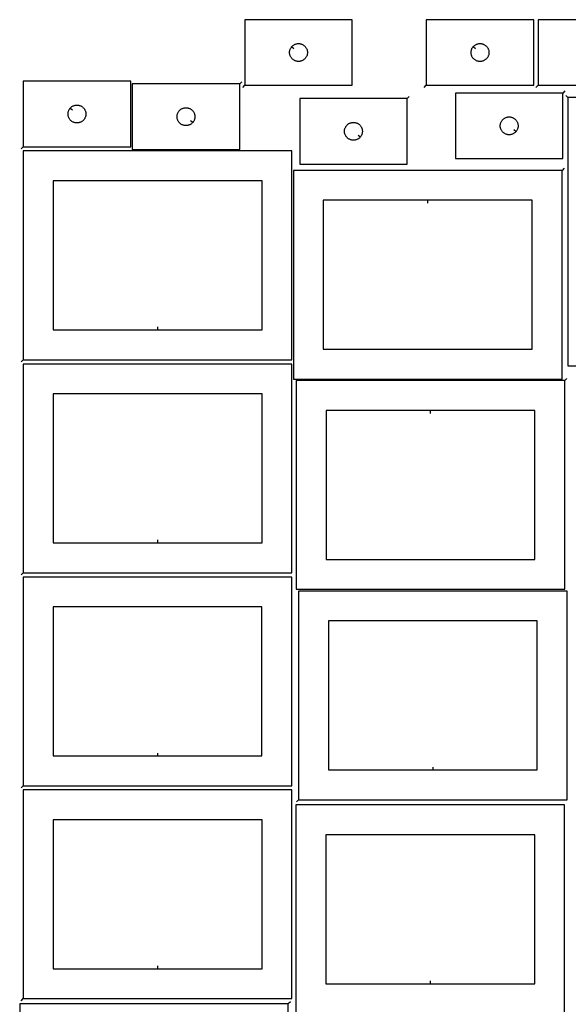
# Model space of a CAD drawing. Header units: millimetres. Extents: x 7 to 1243, y 7 to 2493.
# Tile 3 of 5: x 7 to 558, y 1503 to 2493. Entities that reach past the tile are written whole.
import ezdxf

# ---------------------------------------------------------------- set-up
doc = ezdxf.new("R2010")
doc.units = ezdxf.units.MM
doc.layers.add('CUT', color=7, linetype='CONTINUOUS', true_color=0x000000)
doc.layers.add('LEADIN', color=1, linetype='CONTINUOUS', true_color=0xff0000)

msp = doc.modelspace()

# ---------------------------------------------------------------- linework, layer by layer
at = {"layer": 'CUT'}
for points in [[(232.907798, 2427.458558), (340.907798, 2427.458558), (340.907798, 2493.458558), (232.907798, 2493.458558)], [(415.337058, 2427.415589), (523.337058, 2427.415589), (523.337058, 2493.415589), (415.337058, 2493.415589)], [(527.645041, 2427.427064), (635.645041, 2427.427064), (635.645041, 2493.427064), (527.645041, 2493.427064)], [(279.954428, 2466.165041), (280.141239, 2466.39267), (280.543837, 2466.822519), (280.973685, 2467.225116), (281.428945, 2467.598738), (281.907665, 2467.941785), (282.407798, 2468.252787), (282.927199, 2468.530413), (283.463647, 2468.773474), (284.014842, 2468.980929), (284.578426, 2469.151891), (285.151985, 2469.285626), (285.733062, 2469.381562), (286.319169, 2469.439288), (286.907798, 2469.458558), (287.496426, 2469.439288), (288.082533, 2469.381562), (288.66361, 2469.285626), (289.237169, 2469.151891), (289.800753, 2468.980929), (290.351948, 2468.773474), (290.888396, 2468.530413), (291.407798, 2468.252787), (291.90793, 2467.941785), (292.38665, 2467.598738), (292.84191, 2467.225116), (293.271759, 2466.822519), (293.674356, 2466.39267), (294.047978, 2465.937411), (294.391024, 2465.45869), (294.702026, 2464.958558), (294.979652, 2464.439156), (295.222713, 2463.902709), (295.430169, 2463.351513), (295.60113, 2462.787929), (295.734865, 2462.214371), (295.830801, 2461.633294), (295.888528, 2461.047186), (295.907798, 2460.458558), (295.888528, 2459.86993), (295.830801, 2459.283822), (295.734865, 2458.702745), (295.60113, 2458.129187), (295.430169, 2457.565603), (295.222713, 2457.014407), (294.979652, 2456.47796), (294.702026, 2455.958558), (294.391024, 2455.458426), (294.047978, 2454.979705), (293.674356, 2454.524446), (293.271759, 2454.094597), (292.84191, 2453.692), (292.38665, 2453.318378), (291.90793, 2452.975332), (291.407798, 2452.664329), (290.888396, 2452.386703), (290.351948, 2452.143642), (289.800753, 2451.936187), (289.237169, 2451.765226), (288.66361, 2451.631491), (288.082533, 2451.535554), (287.496426, 2451.477828), (286.907798, 2451.458558), (286.319169, 2451.477828), (285.733062, 2451.535554), (285.151985, 2451.631491), (284.578426, 2451.765226), (284.014842, 2451.936187), (283.463647, 2452.143642), (282.927199, 2452.386703), (282.407798, 2452.664329), (281.907665, 2452.975332), (281.428945, 2453.318378), (280.973685, 2453.692), (280.543837, 2454.094597), (280.141239, 2454.524446), (279.767617, 2454.979705), (279.424571, 2455.458426), (279.113569, 2455.958558), (278.835943, 2456.47796), (278.592882, 2457.014407), (278.385426, 2457.565603), (278.214465, 2458.129187), (278.08073, 2458.702745), (277.984794, 2459.283822), (277.927067, 2459.86993), (277.907798, 2460.458558), (277.927067, 2461.047186), (277.984794, 2461.633294), (278.08073, 2462.214371), (278.214465, 2462.787929), (278.385426, 2463.351513), (278.592882, 2463.902709), (278.835943, 2464.439156), (279.113569, 2464.958558), (279.424571, 2465.45869), (279.767617, 2465.937411)], [(462.383689, 2466.122072), (462.5705, 2466.349702), (462.973097, 2466.77955), (463.402945, 2467.182148), (463.858205, 2467.555769), (464.336926, 2467.898816), (464.837058, 2468.209818), (465.35646, 2468.487444), (465.892907, 2468.730505), (466.444103, 2468.937961), (467.007686, 2469.108922), (467.581245, 2469.242657), (468.162322, 2469.338593), (468.74843, 2469.39632), (469.337058, 2469.415589), (469.925686, 2469.39632), (470.511794, 2469.338593), (471.092871, 2469.242657), (471.666429, 2469.108922), (472.230013, 2468.937961), (472.781209, 2468.730505), (473.317656, 2468.487444), (473.837058, 2468.209818), (474.33719, 2467.898816), (474.815911, 2467.555769), (475.27117, 2467.182148), (475.701019, 2466.77955), (476.103616, 2466.349702), (476.477238, 2465.894442), (476.820284, 2465.415721), (477.131286, 2464.915589), (477.408912, 2464.396188), (477.651974, 2463.85974), (477.859429, 2463.308545), (478.03039, 2462.744961), (478.164125, 2462.171402), (478.260062, 2461.590325), (478.317788, 2461.004217), (478.337058, 2460.415589), (478.317788, 2459.826961), (478.260062, 2459.240854), (478.164125, 2458.659776), (478.03039, 2458.086218), (477.859429, 2457.522634), (477.651974, 2456.971438), (477.408912, 2456.434991), (477.131286, 2455.915589), (476.820284, 2455.415457), (476.477238, 2454.936736), (476.103616, 2454.481477), (475.701019, 2454.051628), (475.27117, 2453.649031), (474.815911, 2453.275409), (474.33719, 2452.932363), (473.837058, 2452.621361), (473.317656, 2452.343735), (472.781209, 2452.100674), (472.230013, 2451.893218), (471.666429, 2451.722257), (471.092871, 2451.588522), (470.511794, 2451.492586), (469.925686, 2451.434859), (469.337058, 2451.415589), (468.74843, 2451.434859), (468.162322, 2451.492586), (467.581245, 2451.588522), (467.007686, 2451.722257), (466.444103, 2451.893218), (465.892907, 2452.100674), (465.35646, 2452.343735), (464.837058, 2452.621361), (464.336926, 2452.932363), (463.858205, 2453.275409), (463.402945, 2453.649031), (462.973097, 2454.051628), (462.5705, 2454.481477), (462.196878, 2454.936736), (461.853831, 2455.415457), (461.542829, 2455.915589), (461.265203, 2456.434991), (461.022142, 2456.971438), (460.814687, 2457.522634), (460.643725, 2458.086218), (460.50999, 2458.659776), (460.414054, 2459.240854), (460.356328, 2459.826961), (460.337058, 2460.415589), (460.356328, 2461.004217), (460.414054, 2461.590325), (460.50999, 2462.171402), (460.643725, 2462.744961), (460.814687, 2463.308545), (461.022142, 2463.85974), (461.265203, 2464.396188), (461.542829, 2464.915589), (461.853831, 2465.415721), (462.196878, 2465.894442)], [(10.197592, 2365.554994), (118.197592, 2365.554994), (118.197592, 2431.554994), (10.197592, 2431.554994)], [(227.770604, 2428.887211), (119.770604, 2428.887211), (119.770604, 2362.887211), (227.770604, 2362.887211)], [(552.620335, 2419.643559), (444.620335, 2419.643559), (444.620335, 2353.643559), (552.620335, 2353.643559)], [(57.244223, 2404.261476), (57.431034, 2404.489106), (57.833631, 2404.918955), (58.26348, 2405.321552), (58.71874, 2405.695174), (59.19746, 2406.03822), (59.697592, 2406.349222), (60.216994, 2406.626848), (60.753442, 2406.869909), (61.304637, 2407.077365), (61.868221, 2407.248326), (62.44178, 2407.382061), (63.022857, 2407.477997), (63.608964, 2407.535724), (64.197592, 2407.554994), (64.786221, 2407.535724), (65.372328, 2407.477997), (65.953405, 2407.382061), (66.526964, 2407.248326), (67.090548, 2407.077365), (67.641743, 2406.869909), (68.178191, 2406.626848), (68.697592, 2406.349222), (69.197725, 2406.03822), (69.676445, 2405.695174), (70.131705, 2405.321552), (70.561554, 2404.918955), (70.964151, 2404.489106), (71.337773, 2404.033846), (71.680819, 2403.555126), (71.991821, 2403.054994), (72.269447, 2402.535592), (72.512508, 2401.999145), (72.719964, 2401.447949), (72.890925, 2400.884365), (73.02466, 2400.310807), (73.120596, 2399.729729), (73.178323, 2399.143622), (73.197592, 2398.554994), (73.178323, 2397.966365), (73.120596, 2397.380258), (73.02466, 2396.799181), (72.890925, 2396.225622), (72.719964, 2395.662038), (72.512508, 2395.110843), (72.269447, 2394.574395), (71.991821, 2394.054994), (71.680819, 2393.554862), (71.337773, 2393.076141), (70.964151, 2392.620881), (70.561554, 2392.191033), (70.131705, 2391.788435), (69.676445, 2391.414814), (69.197725, 2391.071767), (68.697592, 2390.760765), (68.178191, 2390.483139), (67.641743, 2390.240078), (67.090548, 2390.032622), (66.526964, 2389.861661), (65.953405, 2389.727926), (65.372328, 2389.63199), (64.786221, 2389.574263), (64.197592, 2389.554994), (63.608964, 2389.574263), (63.022857, 2389.63199), (62.44178, 2389.727926), (61.868221, 2389.861661), (61.304637, 2390.032622), (60.753442, 2390.240078), (60.216994, 2390.483139), (59.697592, 2390.760765), (59.19746, 2391.071767), (58.71874, 2391.414814), (58.26348, 2391.788435), (57.833631, 2392.191033), (57.431034, 2392.620881), (57.057412, 2393.076141), (56.714366, 2393.554862), (56.403364, 2394.054994), (56.125738, 2394.574395), (55.882677, 2395.110843), (55.675221, 2395.662038), (55.50426, 2396.225622), (55.370525, 2396.799181), (55.274589, 2397.380258), (55.216862, 2397.966365), (55.197592, 2398.554994), (55.216862, 2399.143622), (55.274589, 2399.729729), (55.370525, 2400.310807), (55.50426, 2400.884365), (55.675221, 2401.447949), (55.882677, 2401.999145), (56.125738, 2402.535592), (56.403364, 2403.054994), (56.714366, 2403.555126), (57.057412, 2404.033846)], [(396.103185, 2414.148686), (288.103185, 2414.148686), (288.103185, 2348.148686), (396.103185, 2348.148686)], [(557.761751, 2415.220238), (557.761751, 2145.220238), (767.761751, 2145.220238), (767.761751, 2415.220238)], [(180.723973, 2390.180728), (180.537162, 2389.953099), (180.134565, 2389.52325), (179.704716, 2389.120653), (179.249457, 2388.747031), (178.770736, 2388.403984), (178.270604, 2388.092982), (177.751202, 2387.815356), (177.214755, 2387.572295), (176.663559, 2387.36484), (176.099975, 2387.193879), (175.526417, 2387.060143), (174.94534, 2386.964207), (174.359232, 2386.906481), (173.770604, 2386.887211), (173.181976, 2386.906481), (172.595868, 2386.964207), (172.014791, 2387.060143), (171.441233, 2387.193879), (170.877649, 2387.36484), (170.326453, 2387.572295), (169.790006, 2387.815356), (169.270604, 2388.092982), (168.770472, 2388.403984), (168.291751, 2388.747031), (167.836492, 2389.120653), (167.406643, 2389.52325), (167.004046, 2389.953099), (166.630424, 2390.408358), (166.287377, 2390.887079), (165.976375, 2391.387211), (165.698749, 2391.906613), (165.455688, 2392.44306), (165.248233, 2392.994256), (165.077272, 2393.55784), (164.943536, 2394.131398), (164.8476, 2394.712475), (164.789874, 2395.298583), (164.770604, 2395.887211), (164.789874, 2396.475839), (164.8476, 2397.061947), (164.943536, 2397.643024), (165.077272, 2398.216582), (165.248233, 2398.780166), (165.455688, 2399.331362), (165.698749, 2399.867809), (165.976375, 2400.387211), (166.287377, 2400.887343), (166.630424, 2401.366064), (167.004046, 2401.821323), (167.406643, 2402.251172), (167.836492, 2402.653769), (168.291751, 2403.027391), (168.770472, 2403.370437), (169.270604, 2403.68144), (169.790006, 2403.959066), (170.326453, 2404.202127), (170.877649, 2404.409582), (171.441233, 2404.580543), (172.014791, 2404.714279), (172.595868, 2404.810215), (173.181976, 2404.867941), (173.770604, 2404.887211), (174.359232, 2404.867941), (174.94534, 2404.810215), (175.526417, 2404.714279), (176.099975, 2404.580543), (176.663559, 2404.409582), (177.214755, 2404.202127), (177.751202, 2403.959066), (178.270604, 2403.68144), (178.770736, 2403.370437), (179.249457, 2403.027391), (179.704716, 2402.653769), (180.134565, 2402.251172), (180.537162, 2401.821323), (180.910784, 2401.366064), (181.25383, 2400.887343), (181.564833, 2400.387211), (181.842459, 2399.867809), (182.08552, 2399.331362), (182.292975, 2398.780166), (182.463936, 2398.216582), (182.597671, 2397.643024), (182.693608, 2397.061947), (182.751334, 2396.475839), (182.770604, 2395.887211), (182.751334, 2395.298583), (182.693608, 2394.712475), (182.597671, 2394.131398), (182.463936, 2393.55784), (182.292975, 2392.994256), (182.08552, 2392.44306), (181.842459, 2391.906613), (181.564833, 2391.387211), (181.25383, 2390.887079), (180.910784, 2390.408358)], [(349.056554, 2375.442203), (348.869743, 2375.214573), (348.467146, 2374.784725), (348.037297, 2374.382127), (347.582037, 2374.008506), (347.103317, 2373.665459), (346.603185, 2373.354457), (346.083783, 2373.076831), (345.547335, 2372.83377), (344.99614, 2372.626314), (344.432556, 2372.455353), (343.858997, 2372.321618), (343.27792, 2372.225682), (342.691813, 2372.167955), (342.103185, 2372.148686), (341.514556, 2372.167955), (340.928449, 2372.225682), (340.347372, 2372.321618), (339.773813, 2372.455353), (339.210229, 2372.626314), (338.659034, 2372.83377), (338.122586, 2373.076831), (337.603185, 2373.354457), (337.103052, 2373.665459), (336.624332, 2374.008506), (336.169072, 2374.382127), (335.739223, 2374.784725), (335.336626, 2375.214573), (334.963004, 2375.669833), (334.619958, 2376.148554), (334.308956, 2376.648686), (334.03133, 2377.168087), (333.788269, 2377.704535), (333.580813, 2378.25573), (333.409852, 2378.819314), (333.276117, 2379.392873), (333.180181, 2379.97395), (333.122454, 2380.560057), (333.103185, 2381.148686), (333.122454, 2381.737314), (333.180181, 2382.323421), (333.276117, 2382.904498), (333.409852, 2383.478057), (333.580813, 2384.041641), (333.788269, 2384.592836), (334.03133, 2385.129284), (334.308956, 2385.648686), (334.619958, 2386.148818), (334.963004, 2386.627538), (335.336626, 2387.082798), (335.739223, 2387.512647), (336.169072, 2387.915244), (336.624332, 2388.288866), (337.103052, 2388.631912), (337.603185, 2388.942914), (338.122586, 2389.22054), (338.659034, 2389.463601), (339.210229, 2389.671057), (339.773813, 2389.842018), (340.347372, 2389.975753), (340.928449, 2390.071689), (341.514556, 2390.129416), (342.103185, 2390.148686), (342.691813, 2390.129416), (343.27792, 2390.071689), (343.858997, 2389.975753), (344.432556, 2389.842018), (344.99614, 2389.671057), (345.547335, 2389.463601), (346.083783, 2389.22054), (346.603185, 2388.942914), (347.103317, 2388.631912), (347.582037, 2388.288866), (348.037297, 2387.915244), (348.467146, 2387.512647), (348.869743, 2387.082798), (349.243365, 2386.627538), (349.586411, 2386.148818), (349.897413, 2385.648686), (350.175039, 2385.129284), (350.4181, 2384.592836), (350.625556, 2384.041641), (350.796517, 2383.478057), (350.930252, 2382.904498), (351.026188, 2382.323421), (351.083915, 2381.737314), (351.103185, 2381.148686), (351.083915, 2380.560057), (351.026188, 2379.97395), (350.930252, 2379.392873), (350.796517, 2378.819314), (350.625556, 2378.25573), (350.4181, 2377.704535), (350.175039, 2377.168087), (349.897413, 2376.648686), (349.586411, 2376.148554), (349.243365, 2375.669833)], [(505.573705, 2380.937076), (505.386894, 2380.709446), (504.984296, 2380.279598), (504.554448, 2379.877), (504.099188, 2379.503379), (503.620467, 2379.160332), (503.120335, 2378.84933), (502.600934, 2378.571704), (502.064486, 2378.328643), (501.513291, 2378.121187), (500.949707, 2377.950226), (500.376148, 2377.816491), (499.795071, 2377.720555), (499.208964, 2377.662828), (498.620335, 2377.643559), (498.031707, 2377.662828), (497.4456, 2377.720555), (496.864523, 2377.816491), (496.290964, 2377.950226), (495.72738, 2378.121187), (495.176185, 2378.328643), (494.639737, 2378.571704), (494.120335, 2378.84933), (493.620203, 2379.160332), (493.141483, 2379.503379), (492.686223, 2379.877), (492.256374, 2380.279598), (491.853777, 2380.709446), (491.480155, 2381.164706), (491.137109, 2381.643427), (490.826107, 2382.143559), (490.548481, 2382.66296), (490.30542, 2383.199408), (490.097964, 2383.750603), (489.927003, 2384.314187), (489.793268, 2384.887746), (489.697332, 2385.468823), (489.639605, 2386.05493), (489.620335, 2386.643559), (489.639605, 2387.232187), (489.697332, 2387.818294), (489.793268, 2388.399372), (489.927003, 2388.97293), (490.097964, 2389.536514), (490.30542, 2390.08771), (490.548481, 2390.624157), (490.826107, 2391.143559), (491.137109, 2391.643691), (491.480155, 2392.122412), (491.853777, 2392.577671), (492.256374, 2393.00752), (492.686223, 2393.410117), (493.141483, 2393.783739), (493.620203, 2394.126785), (494.120335, 2394.437787), (494.639737, 2394.715413), (495.176185, 2394.958474), (495.72738, 2395.16593), (496.290964, 2395.336891), (496.864523, 2395.470626), (497.4456, 2395.566562), (498.031707, 2395.624289), (498.620335, 2395.643559), (499.208964, 2395.624289), (499.795071, 2395.566562), (500.376148, 2395.470626), (500.949707, 2395.336891), (501.513291, 2395.16593), (502.064486, 2394.958474), (502.600934, 2394.715413), (503.120335, 2394.437787), (503.620467, 2394.126785), (504.099188, 2393.783739), (504.554448, 2393.410117), (504.984296, 2393.00752), (505.386894, 2392.577671), (505.760515, 2392.122412), (506.103562, 2391.643691), (506.414564, 2391.143559), (506.69219, 2390.624157), (506.935251, 2390.08771), (507.142707, 2389.536514), (507.313668, 2388.97293), (507.447403, 2388.399372), (507.543339, 2387.818294), (507.601066, 2387.232187), (507.620335, 2386.643559), (507.601066, 2386.05493), (507.543339, 2385.468823), (507.447403, 2384.887746), (507.313668, 2384.314187), (507.142707, 2383.750603), (506.935251, 2383.199408), (506.69219, 2382.66296), (506.414564, 2382.143559), (506.103562, 2381.643427), (505.760515, 2381.164706)], [(10.276703, 2151.350571), (280.276703, 2151.350571), (280.276703, 2361.350571), (10.276703, 2361.350571)], [(551.819116, 2341.826256), (281.819116, 2341.826256), (281.819116, 2131.826256), (551.819116, 2131.826256)], [(145.276703, 2181.350571), (250.276703, 2181.350571), (250.276703, 2331.350571), (40.276703, 2331.350571), (40.276703, 2181.350571)], [(416.819116, 2311.826256), (311.819116, 2311.826256), (311.819116, 2161.826256), (521.819116, 2161.826256), (521.819116, 2311.826256)], [(10.276703, 1936.999252), (280.276703, 1936.999252), (280.276703, 2146.999252), (10.276703, 2146.999252)], [(554.562463, 2130.311485), (284.562463, 2130.311485), (284.562463, 1920.311485), (554.562463, 1920.311485)], [(145.276703, 1966.999252), (250.276703, 1966.999252), (250.276703, 2116.999252), (40.276703, 2116.999252), (40.276703, 1966.999252)], [(419.562463, 2100.311485), (314.562463, 2100.311485), (314.562463, 1950.311485), (524.562463, 1950.311485), (524.562463, 2100.311485)], [(10.142425, 1722.592148), (280.142425, 1722.592148), (280.142425, 1932.592148), (10.142425, 1932.592148)], [(286.899505, 1708.490829), (556.899505, 1708.490829), (556.899505, 1918.490829), (286.899505, 1918.490829)], [(145.142425, 1752.592148), (250.142425, 1752.592148), (250.142425, 1902.592148), (40.142425, 1902.592148), (40.142425, 1752.592148)], [(421.899505, 1738.490829), (526.899505, 1738.490829), (526.899505, 1888.490829), (316.899505, 1888.490829), (316.899505, 1738.490829)], [(10.276703, 1508.419785), (280.276703, 1508.419785), (280.276703, 1718.419785), (10.276703, 1718.419785)], [(284.350982, 1493.313461), (554.350982, 1493.313461), (554.350982, 1703.313461), (284.350982, 1703.313461)], [(145.276703, 1538.419785), (250.276703, 1538.419785), (250.276703, 1688.419785), (40.276703, 1688.419785), (40.276703, 1538.419785)], [(419.350982, 1523.313461), (524.350982, 1523.313461), (524.350982, 1673.313461), (314.350982, 1673.313461), (314.350982, 1523.313461)], [(276.655359, 1503.235435), (6.655359, 1503.235435), (6.655359, 1293.235435), (276.655359, 1293.235435)]]:
    msp.add_lwpolyline(points, close=True, dxfattribs=at)
at = {"layer": 'LEADIN'}
for p, q in [((282.27346, 2464.261861), (279.954428, 2466.165041)), ((464.70272, 2464.218892), (462.383689, 2466.122072)), ((229.891924, 2431.008531), (227.770604, 2428.887211)), ((230.786477, 2425.337238), (232.907798, 2427.458558)), ((413.215737, 2425.294269), (415.337058, 2427.415589)), ((525.523721, 2425.305744), (527.645041, 2427.427064)), ((554.741656, 2421.764879), (552.620335, 2419.643559)), ((398.224505, 2416.270006), (396.103185, 2414.148686)), ((555.640431, 2417.341558), (557.761751, 2415.220238)), ((59.563255, 2402.358296), (57.244223, 2404.261476)), ((178.404942, 2392.083908), (180.723973, 2390.180728)), ((503.254673, 2382.840256), (505.573705, 2380.937076)), ((346.737522, 2377.345383), (349.056554, 2375.442203)), ((8.076272, 2363.433673), (10.197592, 2365.554994)), ((553.940436, 2343.947576), (551.819116, 2341.826256)), ((416.819116, 2308.826256), (416.819116, 2311.826256)), ((145.276703, 2184.350571), (145.276703, 2181.350571)), ((8.155382, 2149.22925), (10.276703, 2151.350571)), ((556.683784, 2132.432806), (554.562463, 2130.311485)), ((419.562463, 2097.311485), (419.562463, 2100.311485)), ((145.276703, 1969.999252), (145.276703, 1966.999252)), ((8.155382, 1934.877932), (10.276703, 1936.999252)), ((145.142425, 1755.592148), (145.142425, 1752.592148)), ((421.899505, 1741.490829), (421.899505, 1738.490829)), ((8.021105, 1720.470827), (10.142425, 1722.592148)), ((284.778185, 1706.369509), (286.899505, 1708.490829)), ((145.276703, 1541.419785), (145.276703, 1538.419785)), ((419.350982, 1526.313461), (419.350982, 1523.313461)), ((8.155382, 1506.298464), (10.276703, 1508.419785)), ((278.776679, 1505.356756), (276.655359, 1503.235435))]:
    msp.add_line(p, q, dxfattribs=at)

doc.saveas('drawing.dxf')
